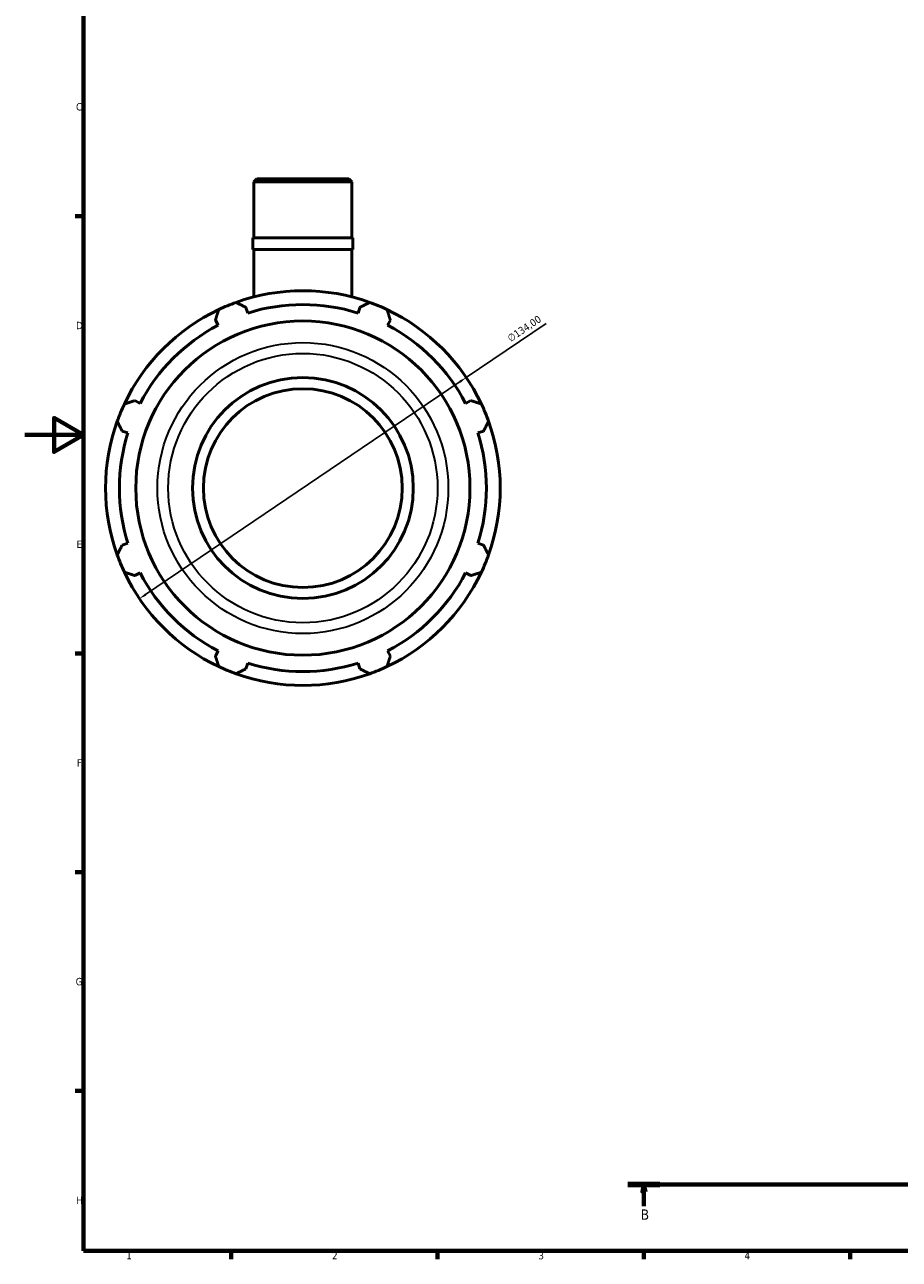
# Model space of a CAD drawing. Header units: millimetres. Extents: x 0 to 1116, y -24 to 901.
# Tile 1 of 8: x 0 to 297, y 17 to 436. Entities that reach past the tile are written whole.
import ezdxf

# ---------------------------------------------------------------- set-up
doc = ezdxf.new("R2010")
doc.units = ezdxf.units.MM
doc.linetypes.add('CHAIN', pattern=[0.7087, 0.4724, -0.0591, 0.1181, -0.0591])
for name, color, linetype, lineweight in [('Border (ISO)', 7, 'Continuous', 70), ('Dimension (ISO)', 7, 'Continuous', 25), ('Section Line (ISO)', 7, 'CHAIN', 70), ('Visible (ISO)', 7, 'Continuous', 50), ('Visible Narrow (ISO)', 7, 'Continuous', 35)]:
    doc.layers.add(name, color=color, linetype=linetype, lineweight=lineweight)
doc.styles.add('Label Text (ISO)', font='tahoma.ttf')
doc.styles.add('Note Text (ISO)', font='tahoma.ttf')
doc.dimstyles.new('Default (ISO)', dxfattribs={"dimtxt": 2.5, "dimasz": 2.5, "dimexe": 3.175, "dimexo": 0, "dimgap": 0.762, "dimtad": 1, "dimrnd": 1e-08, "dimzin": 0, "dimtxsty": 'Note Text (ISO)', "dimcen": 0.09, "dimdle": 10, "dimclrd": 256, "dimclre": 256, "dimclrt": 256, "dimazin": 0, "dimtfac": 1.40208, "dimtmove": 0, "dimatfit": 3, "dimfxl": 1, "dimtolj": 1, "dimtzin": 0, "dimlwd": -1, "dimlwe": -1, "dimarcsym": 0})

# ---------------------------------------------------------------- blocks, each defined once
blk = doc.blocks.new('Borders Default Border')
at = {"layer": 'Border (ISO)'}
for p, q in [((20, 371.25), (17.1, 371.25)), ((20, 222.75), (17.1, 222.75)), ((20, 148.5), (17.1, 148.5)), ((20, 74.25), (17.1, 74.25)), ((70.08, 20), (70.08, 17.1)), ((140.17, 20), (140.17, 17.1)), ((210.25, 20), (210.25, 17.1)), ((280.33, 20), (280.33, 17.1))]:
    blk.add_line(p, q, dxfattribs=at)
at = {"layer": 'Border (ISO)', "flags": 128}
for points in [[(20, 20), (20, 574), (821, 574), (821, 20), (20, 20)], [(0, 297), (20, 297), (10, 302.77), (10, 291.23), (20, 297)]]:
    blk.add_lwpolyline(points, dxfattribs=at)
at = {"layer": 'Border (ISO)', "color": 232, "true_color": 0xca0064, "char_height": 2.5, "attachment_point": 7, "style": 'Note Text (ISO)'}
for s, insert in [('C', (17.43, 407.08)), ('D', (17.43, 332.88)), ('E', (17.64, 258.63)), ('F', (17.7, 184.38)), ('G', (17.31, 110.08)), ('H', (17.44, 35.88)), ('1', (34.48, 17.1)), ('2', (104.37, 17.1)), ('3', (174.43, 17.05)), ('4', (244.42, 17.1))]:
    blk.add_mtext(s, dxfattribs=dict(at, insert=insert))
blk = doc.blocks.new('2dTransSection0')
at = {"layer": 'Section Line (ISO)', "linetype": 'CHAIN'}
blk.add_line((204.79, 42.53), (694.64, 42.53), dxfattribs=at)
at = {"layer": 'Section Line (ISO)', "linetype": 'Continuous', "lineweight": 140}
for p, q in [((204.79, 42.53), (215.71, 42.53)), ((683.73, 42.53), (694.64, 42.53))]:
    blk.add_line(p, q, dxfattribs=at)
at = {"layer": 'Section Line (ISO)', "linetype": 'Continuous'}
for p, q in [((210.25, 42.53), (209.75, 40.03)), ((210.25, 40.03), (210.25, 42.53)), ((210.75, 40.03), (210.25, 42.53)), ((689.19, 42.53), (688.69, 40.03)), ((689.19, 40.03), (689.19, 42.53)), ((689.69, 40.03), (689.19, 42.53)), ((209.75, 40.03), (210.75, 40.03)), ((210.25, 35.13), (210.25, 40.03)), ((688.69, 40.03), (689.69, 40.03)), ((689.19, 35.13), (689.19, 40.03))]:
    blk.add_line(p, q, dxfattribs=at)
at = {"layer": 'Section Line (ISO)', "linetype": 'Continuous', "flags": 128}
for points in [[(210.75, 40.03), (210.25, 42.53), (209.75, 40.03), (210.75, 40.03)], [(689.69, 40.03), (689.19, 42.53), (688.69, 40.03), (689.69, 40.03)]]:
    blk.add_lwpolyline(points, dxfattribs=at)
at = {"layer": 'Section Line (ISO)'}
for points in [[(210.75, 40.03), (210.25, 42.53), (209.75, 40.03), (210.75, 40.03)], [(689.69, 40.03), (689.19, 42.53), (688.69, 40.03), (689.69, 40.03)]]:
    blk.add_solid(points, dxfattribs=at)
at = {"layer": 'Section Line (ISO)', "char_height": 3.5, "attachment_point": 7, "style": 'Label Text (ISO)'}
for insert in [(209.18, 30.53), (688.12, 30.53)]:
    blk.add_mtext('B', dxfattribs=dict(at, insert=insert))
blk = doc.blocks.new('*D14')
at = {"layer": 'Defpoints', "color": 0, "transparency": 16777216}
for p in [(149.94, 316.48), (38.97, 241.37)]:
    blk.add_point(p, dxfattribs=at)
at = {"layer": 'Dimension (ISO)', "transparency": 16777216}
for p, q in [((149.94, 316.48), (177.1, 334.86)), ((41.04, 242.77), (147.87, 315.08))]:
    blk.add_line(p, q, dxfattribs=at)
blk.add_arc((94.46, 278.93), 67, 31.3766, 109.792, dxfattribs=at)
for points in [[(147.64, 315.43), (148.11, 314.74), (149.94, 316.48)], [(40.81, 243.12), (41.28, 242.43), (38.97, 241.37)]]:
    blk.add_solid(points, dxfattribs=at)
at = {"layer": 'Dimension (ISO)', "color": 232, "true_color": 0xca0064, "transparency": 16777216, "insert": (163.59, 330.52), "char_height": 2.5, "attachment_point": 1, "rotation": 34.0917, "style": 'Note Text (ISO)'}
blk.add_mtext('\\A1;∅134,00', dxfattribs=at)

msp = doc.modelspace()

# ---------------------------------------------------------------- linework, layer by layer
at = {"layer": 'Visible (ISO)'}
for p, q in [((78.832, 383.927), (77.834, 382.93)), ((111.083, 382.93), (77.834, 382.93)), ((77.834, 363.927), (77.834, 382.93)), ((78.832, 383.927), (110.086, 383.927)), ((110.086, 383.927), (111.083, 382.93)), ((111.083, 363.927), (111.083, 382.93)), ((111.416, 363.927), (77.502, 363.927)), ((77.502, 359.927), (77.502, 363.927)), ((111.416, 359.927), (111.416, 363.927)), ((111.416, 359.927), (77.502, 359.927)), ((77.834, 343.832), (77.834, 359.927)), ((111.083, 343.832), (111.083, 359.927)), ((75.722, 338.353), (75.117, 340.27)), ((113.8, 340.27), (113.196, 338.353)), ((64.759, 335.98), (65.687, 334.197)), ((123.23, 334.197), (124.158, 335.98)), ((39.189, 307.699), (37.406, 308.627)), ((151.511, 308.627), (149.728, 307.699)), ((33.115, 298.269), (35.032, 297.664)), ((153.885, 297.664), (155.802, 298.269)), ((35.032, 260.19), (33.115, 259.586)), ((155.802, 259.586), (153.885, 260.19)), ((37.406, 249.228), (39.189, 250.156)), ((149.728, 250.156), (151.511, 249.228)), ((65.687, 223.658), (64.759, 221.875)), ((124.158, 221.875), (123.23, 223.658)), ((75.117, 217.584), (75.722, 219.501)), ((113.196, 219.501), (113.8, 217.584))]:
    msp.add_line(p, q, dxfattribs=at)
for radius in [56.734, 37.5, 33.75]:
    msp.add_circle((94.459, 278.927), radius, dxfattribs=at)
for radius, start, end in [(67, 70.20802, 109.79198), (67, 115.20802, 154.79198), (67, 109.79198, 115.20802), (62.31, 72.5, 107.5), (67, 64.79198, 70.20802), (67, 25.20802, 64.79198), (62.31, 117.5, 152.5), (62.31, 27.5, 62.5), (67, 154.79198, 160.20802), (67, 19.79198, 25.20802), (67, 160.20802, 199.79198), (62.31, 162.5, 197.5), (62.31, 342.5, 17.5), (67, 340.20802, 19.79198), (67, 199.79198, 205.20802), (67, 334.79198, 340.20802), (67, 205.20802, 244.79198), (62.31, 207.5, 242.5), (67, 295.20802, 334.79198), (62.31, 297.5, 332.5), (67, 244.79198, 250.20802), (62.31, 252.5, 287.5), (67, 289.79198, 295.20802), (67, 250.20802, 289.79198)]:
    msp.add_arc((94.459, 278.927), radius, start, end, dxfattribs=at)
for points, weights in [([(64.759, 335.98), (65.329, 337.727), (65.923, 339.547)], [1.00277838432, 1.00179720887, 1]), ([(71.772, 341.97), (73.479, 341.103), (75.117, 340.27)], [1, 1.00179720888, 1.00277838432]), ([(113.8, 340.27), (115.438, 341.103), (117.145, 341.97)], [1.00277838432, 1.00179720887, 1]), ([(122.994, 339.547), (123.588, 337.727), (124.158, 335.98)], [1, 1.00179720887, 1.00277838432]), ([(33.839, 307.463), (35.659, 308.057), (37.406, 308.627)], [1, 1.00179720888, 1.00277838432]), ([(151.511, 308.627), (153.258, 308.057), (155.078, 307.463)], [1.00277838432, 1.00179720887, 1]), ([(33.115, 298.269), (32.283, 299.907), (31.416, 301.614)], [1.00277838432, 1.00179720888, 1]), ([(157.501, 301.614), (156.634, 299.907), (155.802, 298.269)], [1, 1.00179720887, 1.00277838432]), ([(31.416, 256.241), (32.283, 257.947), (33.115, 259.586)], [1, 1.00179720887, 1.00277838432]), ([(155.802, 259.586), (156.634, 257.947), (157.501, 256.241)], [1.00277838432, 1.00179720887, 1]), ([(37.406, 249.228), (35.659, 249.798), (33.839, 250.392)], [1.00277838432, 1.00179720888, 1]), ([(155.078, 250.392), (153.258, 249.798), (151.511, 249.228)], [1, 1.00179720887, 1.00277838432]), ([(65.923, 218.308), (65.329, 220.128), (64.759, 221.875)], [1, 1.00179720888, 1.00277838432]), ([(124.158, 221.875), (123.588, 220.128), (122.994, 218.308)], [1.00277838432, 1.00179720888, 1]), ([(75.117, 217.584), (73.479, 216.752), (71.772, 215.885)], [1.00277838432, 1.00179720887, 1]), ([(117.145, 215.885), (115.438, 216.752), (113.8, 217.584)], [1, 1.00179720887, 1.00277838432])]:
    msp.add_rational_spline(points, weights, degree=2, dxfattribs=at)
at = {"layer": 'Visible Narrow (ISO)'}
for radius in [49.381, 45.713]:
    msp.add_circle((94.459, 278.927), radius, dxfattribs=at)

# ---------------------------------------------------------------- block references
msp.add_blockref('Borders Default Border', (0, 0))
at = {"layer": 'Section Line (ISO)'}
msp.add_blockref('2dTransSection0', (0, 0), dxfattribs=at)

# ---------------------------------------------------------------- dimensions: what is measured, and where the dimension line sits
at = {"layer": 'Dimension (ISO)'}
dim = msp.add_diameter_dim_2p(p1=(38.973, 241.373), p2=(149.944, 316.482), dimstyle='Default (ISO)', override={"dimdec": 2, "dimlfac": 1, "dimtp": 0, "dimtm": 0, "dimtdec": 2, "dimatfit": 2}, dxfattribs=at)
dim.commit()
dim.dimension.update_dxf_attribs({"geometry": '*D14', "text_midpoint": (171.142, 330.83), "dimtype": 163})

doc.saveas('drawing.dxf')
